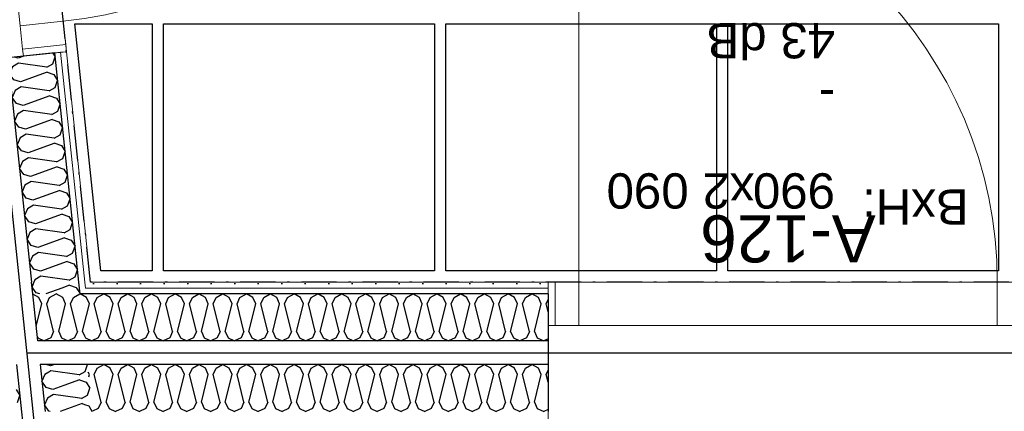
# Model space of a CAD drawing. Header units: millimetres. Extents: x -173281 to 144469, y -85977 to 83288.
# Tile 57 of 88: x -73857 to -71763, y -41062 to -40229. Entities that reach past the tile are written whole.
import ezdxf
from ezdxf.enums import TextEntityAlignment as Align

# ---------------------------------------------------------------- set-up
doc = ezdxf.new("R2010")
doc.units = ezdxf.units.MM
doc.header["$LTSCALE"] = 0.5
doc.header["$MEASUREMENT"] = 0
doc.linetypes.add('Over snittplan', pattern=[260, 150, -50, 10, -50])
doc.linetypes.add('PLINE', pattern=[0])
doc.layers.add('234- Vinduer_ dører_ porter(Nye konstruksjoner)', color=7, linetype='Continuous', lineweight=0)
doc.layers.add('236- Innvendig kledning og overflate(Nye konstruksjoner)', color=7, linetype='Continuous', lineweight=0)
for name, color, linetype in [('24-- Innervegger (Skravur)(Nye konstruksjoner)', 7, 'Continuous'), ('24-- Innervegger(Nye konstruksjoner)', 7, 'Continuous'), ('244- Vinduer_ dører_ foldevegger(Nye konstruksjoner)', 7, 'Continuous'), ('255- Gulvoverflate(Nye konstruksjoner)', 7, 'Continuous'), ('256- Faste himlinger og overflatebehandling(Nye konstruksjoner)', 7, 'Continuous'), ('257- Systemhimlinger(Nye konstruksjoner)', 7, 'Continuous'), ('852- Teknisk_symbolsk informasjon_ bygning(Nye konstruksjoner)', 7, 'Continuous')]:
    doc.layers.add(name, color=color, linetype=linetype)
doc.styles.add('GENERATED_STYLE_1', font='arial.ttf')
doc.linetypes.add('Lydfuge betonggolv', pattern='A,0,[5,A-2607.111 Plan 1. etasje1.Shx,S=3.968254,R=0,X=0,Y=-3.46945e-18],-600,0', length=600)
pattern_1 = [(180, (0, 0), (0, 86.60254), [0, -50]), (180, (-25, -43.3), (0, 86.60254), [0, -50])]
pattern_2 = [(276, (0, 0), (86.12812, 9.05243), [0, -50]), (276, (45.68, -20.34), (86.12812, 9.05243), [0, -50])]

# ---------------------------------------------------------------- blocks, each defined once
blk = doc.blocks.new('*X909')
at = {"layer": '24-- Innervegger (Skravur)(Nye konstruksjoner)', "linetype": 'PLINE'}
for p, q in [((-73792, -40965.1), (-73801.5, -40961.9)), ((-73790.8, -40975.7), (-73795.4, -40978.4)), ((-73783.2, -40961.9), (-73792, -40965.1)), ((-73731, -40984.1), (-73790.8, -40975.7)), ((-73731, -40984.1), (-73718.1, -40976.6)), ((-73718.1, -40976.6), (-73713.1, -40962.2)), ((-73713.2, -40961.9), (-73713.1, -40962.2)), ((-73729.9, -40994.7), (-73763.6, -41007)), ((-73729.9, -40994.7), (-73715.7, -40999.4)), ((-73715.7, -40999.4), (-73707.8, -41012.5)), ((-73712.9, -41026.9), (-73707.8, -41012.5)), ((-73725.7, -41034.4), (-73734.5, -41033.2)), ((-73725.7, -41034.4), (-73712.9, -41026.9)), ((-73719.5, -41046.7), (-73710.5, -41049.7)), ((-73710.5, -41049.7), (-73703.5, -41061.1))]:
    blk.add_line(p, q, dxfattribs=at)
blk = doc.blocks.new('*X913')
at = {"layer": '24-- Innervegger (Skravur)(Nye konstruksjoner)', "linetype": 'PLINE'}
for p in [(-73864.9, -41015.1), (-73862, -41042.6)]:
    blk.add_line(p, (-73857, -41028.1), dxfattribs=at)
blk = doc.blocks.new('*X914')
at = {"layer": '24-- Innervegger (Skravur)(Nye konstruksjoner)', "linetype": 'PLINE'}
for p, q in [((-73795.4, -40978.4), (-73803.7, -40983.2)), ((-73803.7, -40983.2), (-73809.9, -40997.8)), ((-73800.8, -41010.7), (-73809.9, -40997.8)), ((-73786.7, -41015.4), (-73800.8, -41010.7)), ((-73763.6, -41007), (-73786.7, -41015.4)), ((-73798.4, -41033.5), (-73804.6, -41048.1)), ((-73785.6, -41026), (-73798.4, -41033.5)), ((-73734.5, -41033.2), (-73785.6, -41026)), ((-73795.5, -41061), (-73804.6, -41048.1)), ((-73792.7, -41061.9), (-73795.5, -41061)), ((-73724.6, -41045), (-73771, -41061.9)), ((-73724.6, -41045), (-73719.5, -41046.7)), ((-73703.5, -41061.1), (-73703, -41061.9))]:
    blk.add_line(p, q, dxfattribs=at)
blk = doc.blocks.new('*X922')
at = {"layer": '24-- Innervegger (Skravur)(Nye konstruksjoner)', "linetype": 'PLINE'}
for p, q in [((-73715.3, -40819.6), (-73728.9, -40812)), ((-73692.3, -40819.6), (-73678.5, -40811.9)), ((-73664.7, -40819.6), (-73678.5, -40811.9)), ((-73641.7, -40819.6), (-73627.9, -40811.9)), ((-73614.1, -40819.6), (-73627.9, -40811.9)), ((-73591.1, -40819.6), (-73577.3, -40811.9)), ((-73563.5, -40819.6), (-73577.3, -40811.9)), ((-73540.5, -40819.6), (-73526.7, -40811.9)), ((-73512.9, -40819.6), (-73526.7, -40811.9)), ((-73490, -40819.6), (-73476.1, -40811.9)), ((-73462.3, -40819.6), (-73476.1, -40811.9)), ((-73439.4, -40819.6), (-73425.6, -40811.9)), ((-73411.7, -40819.6), (-73425.6, -40811.9)), ((-73388.8, -40819.6), (-73375, -40811.9)), ((-73361.2, -40819.6), (-73375, -40811.9)), ((-73338.2, -40819.6), (-73324.4, -40811.9)), ((-73310.6, -40819.6), (-73324.4, -40811.9)), ((-73287.6, -40819.6), (-73273.8, -40811.9)), ((-73260, -40819.6), (-73273.8, -40811.9)), ((-73237, -40819.6), (-73223.2, -40811.9)), ((-73209.4, -40819.6), (-73223.2, -40811.9)), ((-73186.4, -40819.6), (-73172.6, -40811.9)), ((-73158.8, -40819.6), (-73172.6, -40811.9)), ((-73135.9, -40819.6), (-73122, -40811.9)), ((-73108.2, -40819.6), (-73122, -40811.9)), ((-73085.3, -40819.6), (-73071.5, -40811.9)), ((-73057.6, -40819.6), (-73071.5, -40811.9)), ((-73034.7, -40819.6), (-73020.9, -40811.9)), ((-73007.1, -40819.6), (-73020.9, -40811.9)), ((-72984.1, -40819.6), (-72970.3, -40811.9)), ((-72956.5, -40819.6), (-72970.3, -40811.9)), ((-72933.5, -40819.6), (-72919.7, -40811.9)), ((-72905.9, -40819.6), (-72919.7, -40811.9)), ((-72882.9, -40819.6), (-72869.1, -40811.9)), ((-72855.3, -40819.6), (-72869.1, -40811.9)), ((-72832.3, -40819.6), (-72818.5, -40811.9)), ((-72804.7, -40819.6), (-72818.5, -40811.9)), ((-72781.8, -40819.6), (-72767.9, -40811.9)), ((-72754.1, -40819.6), (-72767.9, -40811.9)), ((-73721.4, -40882.6), (-73709.1, -40833.2)), ((-73709.1, -40833.2), (-73715.3, -40819.6)), ((-73698.5, -40833.2), (-73692.3, -40819.6)), ((-73683.8, -40891.8), (-73698.5, -40833.2)), ((-73673.2, -40891.8), (-73658.5, -40833.2)), ((-73658.5, -40833.2), (-73664.7, -40819.6)), ((-73647.9, -40833.2), (-73641.7, -40819.6)), ((-73633.2, -40891.8), (-73647.9, -40833.2)), ((-73622.6, -40891.8), (-73607.9, -40833.2)), ((-73607.9, -40833.2), (-73614.1, -40819.6)), ((-73597.3, -40833.2), (-73591.1, -40819.6)), ((-73582.6, -40891.8), (-73597.3, -40833.2)), ((-73572, -40891.8), (-73557.3, -40833.2)), ((-73557.3, -40833.2), (-73563.5, -40819.6)), ((-73546.7, -40833.2), (-73540.5, -40819.6)), ((-73532, -40891.8), (-73546.7, -40833.2)), ((-73521.4, -40891.8), (-73506.7, -40833.2)), ((-73506.7, -40833.2), (-73512.9, -40819.6)), ((-73496.1, -40833.2), (-73490, -40819.6)), ((-73481.5, -40891.8), (-73496.1, -40833.2)), ((-73470.8, -40891.8), (-73456.2, -40833.2)), ((-73456.2, -40833.2), (-73462.3, -40819.6)), ((-73445.5, -40833.2), (-73439.4, -40819.6)), ((-73430.9, -40891.8), (-73445.5, -40833.2)), ((-73420.2, -40891.8), (-73405.6, -40833.2)), ((-73405.6, -40833.2), (-73411.7, -40819.6)), ((-73394.9, -40833.2), (-73388.8, -40819.6)), ((-73380.3, -40891.8), (-73394.9, -40833.2)), ((-73369.7, -40891.8), (-73355, -40833.2)), ((-73355, -40833.2), (-73361.2, -40819.6)), ((-73344.4, -40833.2), (-73338.2, -40819.6)), ((-73329.7, -40891.8), (-73344.4, -40833.2)), ((-73319.1, -40891.8), (-73304.4, -40833.2)), ((-73304.4, -40833.2), (-73310.6, -40819.6)), ((-73293.8, -40833.2), (-73287.6, -40819.6)), ((-73279.1, -40891.8), (-73293.8, -40833.2)), ((-73268.5, -40891.8), (-73253.8, -40833.2)), ((-73253.8, -40833.2), (-73260, -40819.6)), ((-73243.2, -40833.2), (-73237, -40819.6)), ((-73228.5, -40891.8), (-73243.2, -40833.2)), ((-73217.9, -40891.8), (-73203.2, -40833.2)), ((-73203.2, -40833.2), (-73209.4, -40819.6)), ((-73192.6, -40833.2), (-73186.4, -40819.6)), ((-73177.9, -40891.8), (-73192.6, -40833.2)), ((-73167.3, -40891.8), (-73152.6, -40833.2)), ((-73152.6, -40833.2), (-73158.8, -40819.6)), ((-73142, -40833.2), (-73135.9, -40819.6)), ((-73127.4, -40891.8), (-73142, -40833.2)), ((-73116.7, -40891.8), (-73102.1, -40833.2)), ((-73102.1, -40833.2), (-73108.2, -40819.6)), ((-73091.4, -40833.2), (-73085.3, -40819.6)), ((-73076.8, -40891.8), (-73091.4, -40833.2)), ((-73066.1, -40891.8), (-73051.5, -40833.2)), ((-73051.5, -40833.2), (-73057.6, -40819.6)), ((-73040.8, -40833.2), (-73034.7, -40819.6)), ((-73026.2, -40891.8), (-73040.8, -40833.2)), ((-73015.6, -40891.8), (-73000.9, -40833.2)), ((-73000.9, -40833.2), (-73007.1, -40819.6)), ((-72990.3, -40833.2), (-72984.1, -40819.6)), ((-72975.6, -40891.8), (-72990.3, -40833.2)), ((-72965, -40891.8), (-72950.3, -40833.2)), ((-72950.3, -40833.2), (-72956.5, -40819.6)), ((-72939.7, -40833.2), (-72933.5, -40819.6)), ((-72925, -40891.8), (-72939.7, -40833.2)), ((-72914.4, -40891.8), (-72899.7, -40833.2)), ((-72899.7, -40833.2), (-72905.9, -40819.6)), ((-72889.1, -40833.2), (-72882.9, -40819.6)), ((-72874.4, -40891.8), (-72889.1, -40833.2)), ((-72863.8, -40891.8), (-72849.1, -40833.2)), ((-72849.1, -40833.2), (-72855.3, -40819.6)), ((-72838.5, -40833.2), (-72832.3, -40819.6)), ((-72823.8, -40891.8), (-72838.5, -40833.2)), ((-72813.2, -40891.8), (-72798.5, -40833.2)), ((-72798.5, -40833.2), (-72804.7, -40819.6)), ((-72787.9, -40833.2), (-72781.8, -40819.6)), ((-72773.3, -40891.8), (-72787.9, -40833.2)), ((-72762.6, -40891.8), (-72748, -40833.2)), ((-72748, -40833.2), (-72754.1, -40819.6)), ((-72737.3, -40833.2), (-72733.2, -40824)), ((-72733.2, -40849.9), (-72737.3, -40833.2)), ((-73683.8, -40891.8), (-73690, -40905.4)), ((-73673.2, -40891.8), (-73667, -40905.4)), ((-73633.2, -40891.8), (-73639.4, -40905.4)), ((-73622.6, -40891.8), (-73616.4, -40905.4)), ((-73582.6, -40891.8), (-73588.8, -40905.4)), ((-73572, -40891.8), (-73565.8, -40905.4)), ((-73532, -40891.8), (-73538.2, -40905.4)), ((-73521.4, -40891.8), (-73515.2, -40905.4)), ((-73481.5, -40891.8), (-73487.6, -40905.4)), ((-73470.8, -40891.8), (-73464.7, -40905.4)), ((-73430.9, -40891.8), (-73437, -40905.4)), ((-73420.2, -40891.8), (-73414.1, -40905.4)), ((-73380.3, -40891.8), (-73386.4, -40905.4)), ((-73369.7, -40891.8), (-73363.5, -40905.4)), ((-73329.7, -40891.8), (-73335.9, -40905.4)), ((-73319.1, -40891.8), (-73312.9, -40905.4)), ((-73279.1, -40891.8), (-73285.3, -40905.4)), ((-73268.5, -40891.8), (-73262.3, -40905.4)), ((-73228.5, -40891.8), (-73234.7, -40905.4)), ((-73217.9, -40891.8), (-73211.7, -40905.4)), ((-73177.9, -40891.8), (-73184.1, -40905.4)), ((-73167.3, -40891.8), (-73161.1, -40905.4)), ((-73127.4, -40891.8), (-73133.5, -40905.4)), ((-73116.7, -40891.8), (-73110.6, -40905.4)), ((-73076.8, -40891.8), (-73082.9, -40905.4)), ((-73066.1, -40891.8), (-73060, -40905.4)), ((-73026.2, -40891.8), (-73032.3, -40905.4)), ((-73015.6, -40891.8), (-73009.4, -40905.4)), ((-72975.6, -40891.8), (-72981.8, -40905.4)), ((-72965, -40891.8), (-72958.8, -40905.4)), ((-72925, -40891.8), (-72931.2, -40905.4)), ((-72914.4, -40891.8), (-72908.2, -40905.4)), ((-72874.4, -40891.8), (-72880.6, -40905.4)), ((-72863.8, -40891.8), (-72857.6, -40905.4)), ((-72823.8, -40891.8), (-72830, -40905.4)), ((-72813.2, -40891.8), (-72807, -40905.4)), ((-72773.3, -40891.8), (-72779.4, -40905.4)), ((-72762.6, -40891.8), (-72756.5, -40905.4)), ((-73719.5, -40901.2), (-73717.6, -40905.4)), ((-73717.6, -40905.4), (-73703.8, -40911.9)), ((-73690, -40905.4), (-73703.8, -40911.9)), ((-73667, -40905.4), (-73653.2, -40911.9)), ((-73639.4, -40905.4), (-73653.2, -40911.9)), ((-73616.4, -40905.4), (-73602.6, -40911.9)), ((-73588.8, -40905.4), (-73602.6, -40911.9)), ((-73565.8, -40905.4), (-73552, -40911.9)), ((-73538.2, -40905.4), (-73552, -40911.9)), ((-73515.2, -40905.4), (-73501.4, -40911.9)), ((-73487.6, -40905.4), (-73501.4, -40911.9)), ((-73464.7, -40905.4), (-73450.8, -40911.9)), ((-73437, -40905.4), (-73450.8, -40911.9)), ((-73414.1, -40905.4), (-73400.3, -40911.9)), ((-73386.4, -40905.4), (-73400.3, -40911.9)), ((-73363.5, -40905.4), (-73349.7, -40911.9)), ((-73335.9, -40905.4), (-73349.7, -40911.9)), ((-73312.9, -40905.4), (-73299.1, -40911.9)), ((-73285.3, -40905.4), (-73299.1, -40911.9)), ((-73262.3, -40905.4), (-73248.5, -40911.9)), ((-73234.7, -40905.4), (-73248.5, -40911.9)), ((-73211.7, -40905.4), (-73197.9, -40911.9)), ((-73184.1, -40905.4), (-73197.9, -40911.9)), ((-73161.1, -40905.4), (-73147.3, -40911.9)), ((-73133.5, -40905.4), (-73147.3, -40911.9)), ((-73110.6, -40905.4), (-73096.7, -40911.9)), ((-73082.9, -40905.4), (-73096.7, -40911.9)), ((-73060, -40905.4), (-73046.2, -40911.9)), ((-73032.3, -40905.4), (-73046.2, -40911.9)), ((-73009.4, -40905.4), (-72995.6, -40911.9)), ((-72981.8, -40905.4), (-72995.6, -40911.9)), ((-72958.8, -40905.4), (-72945, -40911.9)), ((-72931.2, -40905.4), (-72945, -40911.9)), ((-72908.2, -40905.4), (-72894.4, -40911.9)), ((-72880.6, -40905.4), (-72894.4, -40911.9)), ((-72857.6, -40905.4), (-72843.8, -40911.9)), ((-72830, -40905.4), (-72843.8, -40911.9)), ((-72807, -40905.4), (-72793.2, -40911.9)), ((-72779.4, -40905.4), (-72793.2, -40911.9)), ((-72756.5, -40905.4), (-72742.6, -40911.9)), ((-72733.2, -40907.4), (-72742.6, -40911.9))]:
    blk.add_line(p, q, dxfattribs=at)
blk = doc.blocks.new('*X924')
at = {"layer": '24-- Innervegger (Skravur)(Nye konstruksjoner)', "linetype": 'PLINE'}
for p, q in [((-73816.4, -40819.6), (-73829.4, -40812.4)), ((-73793.5, -40819.6), (-73779.7, -40811.9)), ((-73765.8, -40819.6), (-73779.7, -40811.9)), ((-73742.9, -40819.6), (-73729.1, -40811.9)), ((-73728.9, -40812), (-73729.1, -40811.9)), ((-73822.2, -40880.8), (-73810.3, -40833.2)), ((-73810.3, -40833.2), (-73816.4, -40819.6)), ((-73799.6, -40833.2), (-73793.5, -40819.6)), ((-73785, -40891.8), (-73799.6, -40833.2)), ((-73774.3, -40891.8), (-73759.7, -40833.2)), ((-73759.7, -40833.2), (-73765.8, -40819.6)), ((-73749.1, -40833.2), (-73742.9, -40819.6)), ((-73734.4, -40891.8), (-73749.1, -40833.2)), ((-73785, -40891.8), (-73791.1, -40905.4)), ((-73774.3, -40891.8), (-73768.2, -40905.4)), ((-73734.4, -40891.8), (-73740.6, -40905.4)), ((-73723.8, -40891.8), (-73721.4, -40882.6)), ((-73723.8, -40891.8), (-73719.5, -40901.2)), ((-73819.9, -40903), (-73818.8, -40905.4)), ((-73818.8, -40905.4), (-73805, -40911.9)), ((-73791.1, -40905.4), (-73805, -40911.9)), ((-73768.2, -40905.4), (-73754.4, -40911.9)), ((-73740.6, -40905.4), (-73754.4, -40911.9))]:
    blk.add_line(p, q, dxfattribs=at)
blk = doc.blocks.new('*X926')
at = {"layer": '24-- Innervegger (Skravur)(Nye konstruksjoner)', "linetype": 'PLINE'}
for p, q in [((-73709.1, -40983.2), (-73711.4, -40978.1)), ((-73698.5, -40983.2), (-73692.3, -40969.6)), ((-73692.3, -40969.6), (-73678.5, -40961.9)), ((-73664.7, -40969.6), (-73678.5, -40961.9)), ((-73658.5, -40983.2), (-73664.7, -40969.6)), ((-73647.9, -40983.2), (-73641.7, -40969.6)), ((-73641.7, -40969.6), (-73627.9, -40961.9)), ((-73614.1, -40969.6), (-73627.9, -40961.9)), ((-73607.9, -40983.2), (-73614.1, -40969.6)), ((-73597.3, -40983.2), (-73591.1, -40969.6)), ((-73591.1, -40969.6), (-73577.3, -40961.9)), ((-73563.5, -40969.6), (-73577.3, -40961.9)), ((-73557.3, -40983.2), (-73563.5, -40969.6)), ((-73546.7, -40983.2), (-73540.5, -40969.6)), ((-73540.5, -40969.6), (-73526.7, -40961.9)), ((-73512.9, -40969.6), (-73526.7, -40961.9)), ((-73506.7, -40983.2), (-73512.9, -40969.6)), ((-73496.1, -40983.2), (-73490, -40969.6)), ((-73490, -40969.6), (-73476.1, -40961.9)), ((-73462.3, -40969.6), (-73476.1, -40961.9)), ((-73456.2, -40983.2), (-73462.3, -40969.6)), ((-73445.5, -40983.2), (-73439.4, -40969.6)), ((-73439.4, -40969.6), (-73425.6, -40961.9)), ((-73411.7, -40969.6), (-73425.6, -40961.9)), ((-73405.6, -40983.2), (-73411.7, -40969.6)), ((-73394.9, -40983.2), (-73388.8, -40969.6)), ((-73388.8, -40969.6), (-73375, -40961.9)), ((-73361.2, -40969.6), (-73375, -40961.9)), ((-73355, -40983.2), (-73361.2, -40969.6)), ((-73344.4, -40983.2), (-73338.2, -40969.6)), ((-73338.2, -40969.6), (-73324.4, -40961.9)), ((-73310.6, -40969.6), (-73324.4, -40961.9)), ((-73304.4, -40983.2), (-73310.6, -40969.6)), ((-73293.8, -40983.2), (-73287.6, -40969.6)), ((-73287.6, -40969.6), (-73273.8, -40961.9)), ((-73260, -40969.6), (-73273.8, -40961.9)), ((-73253.8, -40983.2), (-73260, -40969.6)), ((-73243.2, -40983.2), (-73237, -40969.6)), ((-73237, -40969.6), (-73223.2, -40961.9)), ((-73209.4, -40969.6), (-73223.2, -40961.9)), ((-73203.2, -40983.2), (-73209.4, -40969.6)), ((-73192.6, -40983.2), (-73186.4, -40969.6)), ((-73186.4, -40969.6), (-73172.6, -40961.9)), ((-73158.8, -40969.6), (-73172.6, -40961.9)), ((-73152.6, -40983.2), (-73158.8, -40969.6)), ((-73142, -40983.2), (-73135.9, -40969.6)), ((-73135.9, -40969.6), (-73122, -40961.9)), ((-73108.2, -40969.6), (-73122, -40961.9)), ((-73102.1, -40983.2), (-73108.2, -40969.6)), ((-73091.4, -40983.2), (-73085.3, -40969.6)), ((-73085.3, -40969.6), (-73071.5, -40961.9)), ((-73057.6, -40969.6), (-73071.5, -40961.9)), ((-73051.5, -40983.2), (-73057.6, -40969.6)), ((-73040.8, -40983.2), (-73034.7, -40969.6)), ((-73034.7, -40969.6), (-73020.9, -40961.9)), ((-73007.1, -40969.6), (-73020.9, -40961.9)), ((-73000.9, -40983.2), (-73007.1, -40969.6)), ((-72990.3, -40983.2), (-72984.1, -40969.6)), ((-72984.1, -40969.6), (-72970.3, -40961.9)), ((-72956.5, -40969.6), (-72970.3, -40961.9)), ((-72950.3, -40983.2), (-72956.5, -40969.6)), ((-72939.7, -40983.2), (-72933.5, -40969.6)), ((-72933.5, -40969.6), (-72919.7, -40961.9)), ((-72905.9, -40969.6), (-72919.7, -40961.9)), ((-72899.7, -40983.2), (-72905.9, -40969.6)), ((-72889.1, -40983.2), (-72882.9, -40969.6)), ((-72882.9, -40969.6), (-72869.1, -40961.9)), ((-72855.3, -40969.6), (-72869.1, -40961.9)), ((-72849.1, -40983.2), (-72855.3, -40969.6)), ((-72838.5, -40983.2), (-72832.3, -40969.6)), ((-72832.3, -40969.6), (-72818.5, -40961.9)), ((-72804.7, -40969.6), (-72818.5, -40961.9)), ((-72798.5, -40983.2), (-72804.7, -40969.6)), ((-72787.9, -40983.2), (-72781.8, -40969.6)), ((-72781.8, -40969.6), (-72767.9, -40961.9)), ((-72754.1, -40969.6), (-72767.9, -40961.9)), ((-72748, -40983.2), (-72754.1, -40969.6)), ((-72737.3, -40983.2), (-72733.2, -40974)), ((-73710.3, -40988.2), (-73709.1, -40983.2)), ((-73683.8, -41041.8), (-73698.5, -40983.2)), ((-73673.2, -41041.8), (-73658.5, -40983.2)), ((-73633.2, -41041.8), (-73647.9, -40983.2)), ((-73622.6, -41041.8), (-73607.9, -40983.2)), ((-73582.6, -41041.8), (-73597.3, -40983.2)), ((-73572, -41041.8), (-73557.3, -40983.2)), ((-73532, -41041.8), (-73546.7, -40983.2)), ((-73521.4, -41041.8), (-73506.7, -40983.2)), ((-73481.5, -41041.8), (-73496.1, -40983.2)), ((-73470.8, -41041.8), (-73456.2, -40983.2)), ((-73430.9, -41041.8), (-73445.5, -40983.2)), ((-73420.2, -41041.8), (-73405.6, -40983.2)), ((-73380.3, -41041.8), (-73394.9, -40983.2)), ((-73369.7, -41041.8), (-73355, -40983.2)), ((-73329.7, -41041.8), (-73344.4, -40983.2)), ((-73319.1, -41041.8), (-73304.4, -40983.2)), ((-73279.1, -41041.8), (-73293.8, -40983.2)), ((-73268.5, -41041.8), (-73253.8, -40983.2)), ((-73228.5, -41041.8), (-73243.2, -40983.2)), ((-73217.9, -41041.8), (-73203.2, -40983.2)), ((-73177.9, -41041.8), (-73192.6, -40983.2)), ((-73167.3, -41041.8), (-73152.6, -40983.2)), ((-73127.4, -41041.8), (-73142, -40983.2)), ((-73116.7, -41041.8), (-73102.1, -40983.2)), ((-73076.8, -41041.8), (-73091.4, -40983.2)), ((-73066.1, -41041.8), (-73051.5, -40983.2)), ((-73026.2, -41041.8), (-73040.8, -40983.2)), ((-73015.6, -41041.8), (-73000.9, -40983.2)), ((-72975.6, -41041.8), (-72990.3, -40983.2)), ((-72965, -41041.8), (-72950.3, -40983.2)), ((-72925, -41041.8), (-72939.7, -40983.2)), ((-72914.4, -41041.8), (-72899.7, -40983.2)), ((-72874.4, -41041.8), (-72889.1, -40983.2)), ((-72863.8, -41041.8), (-72849.1, -40983.2)), ((-72823.8, -41041.8), (-72838.5, -40983.2)), ((-72813.2, -41041.8), (-72798.5, -40983.2)), ((-72773.3, -41041.8), (-72787.9, -40983.2)), ((-72762.6, -41041.8), (-72748, -40983.2)), ((-72733.2, -40999.9), (-72737.3, -40983.2)), ((-73683.8, -41041.8), (-73690, -41055.4)), ((-73673.2, -41041.8), (-73667, -41055.4)), ((-73633.2, -41041.8), (-73639.4, -41055.4)), ((-73622.6, -41041.8), (-73616.4, -41055.4)), ((-73582.6, -41041.8), (-73588.8, -41055.4)), ((-73572, -41041.8), (-73565.8, -41055.4)), ((-73532, -41041.8), (-73538.2, -41055.4)), ((-73521.4, -41041.8), (-73515.2, -41055.4)), ((-73481.5, -41041.8), (-73487.6, -41055.4)), ((-73470.8, -41041.8), (-73464.7, -41055.4)), ((-73430.9, -41041.8), (-73437, -41055.4)), ((-73420.2, -41041.8), (-73414.1, -41055.4)), ((-73380.3, -41041.8), (-73386.4, -41055.4)), ((-73369.7, -41041.8), (-73363.5, -41055.4)), ((-73329.7, -41041.8), (-73335.9, -41055.4)), ((-73319.1, -41041.8), (-73312.9, -41055.4)), ((-73279.1, -41041.8), (-73285.3, -41055.4)), ((-73268.5, -41041.8), (-73262.3, -41055.4)), ((-73228.5, -41041.8), (-73234.7, -41055.4)), ((-73217.9, -41041.8), (-73211.7, -41055.4)), ((-73177.9, -41041.8), (-73184.1, -41055.4)), ((-73167.3, -41041.8), (-73161.1, -41055.4)), ((-73127.4, -41041.8), (-73133.5, -41055.4)), ((-73116.7, -41041.8), (-73110.6, -41055.4)), ((-73076.8, -41041.8), (-73082.9, -41055.4)), ((-73066.1, -41041.8), (-73060, -41055.4)), ((-73026.2, -41041.8), (-73032.3, -41055.4)), ((-73015.6, -41041.8), (-73009.4, -41055.4)), ((-72975.6, -41041.8), (-72981.8, -41055.4)), ((-72965, -41041.8), (-72958.8, -41055.4)), ((-72925, -41041.8), (-72931.2, -41055.4)), ((-72914.4, -41041.8), (-72908.2, -41055.4)), ((-72874.4, -41041.8), (-72880.6, -41055.4)), ((-72863.8, -41041.8), (-72857.6, -41055.4)), ((-72823.8, -41041.8), (-72830, -41055.4)), ((-72813.2, -41041.8), (-72807, -41055.4)), ((-72773.3, -41041.8), (-72779.4, -41055.4)), ((-72762.6, -41041.8), (-72756.5, -41055.4)), ((-73690, -41055.4), (-73702.7, -41061.4)), ((-73667, -41055.4), (-73653.2, -41061.9)), ((-73639.4, -41055.4), (-73653.2, -41061.9)), ((-73616.4, -41055.4), (-73602.6, -41061.9)), ((-73588.8, -41055.4), (-73602.6, -41061.9)), ((-73565.8, -41055.4), (-73552, -41061.9)), ((-73538.2, -41055.4), (-73552, -41061.9)), ((-73515.2, -41055.4), (-73501.4, -41061.9)), ((-73487.6, -41055.4), (-73501.4, -41061.9)), ((-73464.7, -41055.4), (-73450.8, -41061.9)), ((-73437, -41055.4), (-73450.8, -41061.9)), ((-73414.1, -41055.4), (-73400.3, -41061.9)), ((-73386.4, -41055.4), (-73400.3, -41061.9)), ((-73363.5, -41055.4), (-73349.7, -41061.9)), ((-73335.9, -41055.4), (-73349.7, -41061.9)), ((-73312.9, -41055.4), (-73299.1, -41061.9)), ((-73285.3, -41055.4), (-73299.1, -41061.9)), ((-73262.3, -41055.4), (-73248.5, -41061.9)), ((-73234.7, -41055.4), (-73248.5, -41061.9)), ((-73211.7, -41055.4), (-73197.9, -41061.9)), ((-73184.1, -41055.4), (-73197.9, -41061.9)), ((-73161.1, -41055.4), (-73147.3, -41061.9)), ((-73133.5, -41055.4), (-73147.3, -41061.9)), ((-73110.6, -41055.4), (-73096.7, -41061.9)), ((-73082.9, -41055.4), (-73096.7, -41061.9)), ((-73060, -41055.4), (-73046.2, -41061.9)), ((-73032.3, -41055.4), (-73046.2, -41061.9)), ((-73009.4, -41055.4), (-72995.6, -41061.9)), ((-72981.8, -41055.4), (-72995.6, -41061.9)), ((-72958.8, -41055.4), (-72945, -41061.9)), ((-72931.2, -41055.4), (-72945, -41061.9)), ((-72908.2, -41055.4), (-72894.4, -41061.9)), ((-72880.6, -41055.4), (-72894.4, -41061.9)), ((-72857.6, -41055.4), (-72843.8, -41061.9)), ((-72830, -41055.4), (-72843.8, -41061.9)), ((-72807, -41055.4), (-72793.2, -41061.9)), ((-72779.4, -41055.4), (-72793.2, -41061.9)), ((-72756.5, -41055.4), (-72742.6, -41061.9)), ((-72733.2, -41057.4), (-72742.6, -41061.9))]:
    blk.add_line(p, q, dxfattribs=at)
blk = doc.blocks.new('Dørstempel[86]', base_point=(-72223.2, -40786.9))
at = {"layer": '852- Teknisk_symbolsk informasjon_ bygning(Nye konstruksjoner)', "char_height": 75, "attachment_point": 1, "rotation": 180, "style": 'GENERATED_STYLE_1'}
for s, insert in [('\\A1;{\\pql;\\pt0,50;\\fArial|b0|i0|c0|p0;\\W1.000000;x2\xa0090\\fArial|b0|i0|c0|p0;\\W1.000000;\\A1{\\H.66x;\\S^  ;}\\fArial|b0|i0|c0|p0;\\W1.000000;\\fArial|b0|i0|c0|p0;\\W1.000000;\\A1{\\H.66x;\\S^  ;}}', (-72294.6, -40630.5)), ('\\A1;{\\pql;\\pt0,50;\\fArial|b0|i0|c0|p0;\\W1.000000;990\\fArial|b0|i0|c0|p0;\\W1.000000;\\A1{\\H.66x;\\S^  ;}\\fArial|b0|i0|c0|p0;\\W1.000000;\\fArial|b0|i0|c0|p0;\\W1.000000;\\A1{\\H.66x;\\S^  ;}}', (-72123, -40630.5))]:
    blk.add_mtext(s, dxfattribs=dict(at, insert=insert))
at = {"layer": '852- Teknisk_symbolsk informasjon_ bygning(Nye konstruksjoner)', "style": 'GENERATED_STYLE_1'}
for tag, p in [('DUMMY_233', (-72065.8, -40294.1)), ('DUMMY_231', (-72065.8, -40411.9)), ('DUMMY_229', (-72065.8, -40529.8)), ('strUnitPrefix', (-72065.8, -40664.8))]:
    blk.add_attdef(tag, text='', height=75, rotation=180, dxfattribs=at).set_placement(p, align=Align.TOP_RIGHT)
for tag, p in [('DUMMY_234', (-72123, -40311.2)), ('DUMMY_232', (-72123, -40429.1)), ('DUMMY_230', (-72123, -40529.8)), ('DUMMY_228', (-72603.4, -40647.6))]:
    blk.add_attdef(tag, text='', height=75, rotation=180, dxfattribs=at).set_placement(p, align=Align.TOP_LEFT)
blk.add_attdef('AC_WIDO_ID', text='', height=100, rotation=180, dxfattribs=at).set_placement((-72223.2, -40615), align=Align.BOTTOM_CENTER)
blk = doc.blocks.new('Dør[45]')
at = {"layer": '234- Vinduer_ dører_ porter(Nye konstruksjoner)', "linetype": 'PLINE'}
for p, q in [((-72668.2, -40786.9), (-72668.2, -39896.9)), ((-71713.2, -40786.9), (-72733.2, -40786.9)), ((-72718.2, -40786.9), (-72733.2, -40786.9)), ((-72733.2, -40786.9), (-72733.2, -40878.9)), ((-72718.2, -40786.9), (-72668.2, -40786.9)), ((-72718.2, -40878.9), (-72718.2, -40786.9)), ((-71778.2, -40786.9), (-72668.2, -40786.9)), ((-72668.2, -40786.9), (-72668.2, -40878.9)), ((-71778.2, -40878.9), (-71778.2, -40786.9)), ((-71778.2, -40786.9), (-71728.2, -40786.9)), ((-71728.2, -40786.9), (-71713.2, -40786.9)), ((-71728.2, -40786.9), (-71728.2, -40878.9)), ((-71713.2, -40786.9), (-71713.2, -40878.9)), ((-72718.2, -40878.9), (-72733.2, -40878.9)), ((-72668.2, -40878.9), (-72718.2, -40878.9)), ((-72668.2, -40878.9), (-71778.2, -40878.9)), ((-71728.2, -40878.9), (-71778.2, -40878.9)), ((-71728.2, -40878.9), (-71713.2, -40878.9)), ((-71713.2, -41086.9), (-72733.2, -41086.9))]:
    blk.add_line(p, q, dxfattribs=at)
blk.add_arc((-72668.2, -40786.9), 890, 0, 90, dxfattribs=at)
at = {"layer": '236- Innvendig kledning og overflate(Nye konstruksjoner)', "linetype": 'PLINE'}
for p, q in [((-72733.2, -40786.9), (-72733.2, -40799.4)), ((-72733.2, -40786.9), (-72733.2, -40799.4)), ((-71713.2, -40786.9), (-71713.2, -40799.4)), ((-71713.2, -40786.9), (-71713.2, -40799.4)), ((-72733.2, -40799.4), (-72733.2, -40811.9)), ((-72733.2, -40799.4), (-72733.2, -40811.9)), ((-71713.2, -40799.4), (-71713.2, -40811.9)), ((-71713.2, -40799.4), (-71713.2, -40811.9)), ((-72733.2, -41061.9), (-72733.2, -41074.4)), ((-71713.2, -41061.9), (-71713.2, -41074.4)), ((-72733.2, -41074.4), (-72733.2, -41086.9)), ((-71713.2, -41074.4), (-71713.2, -41086.9))]:
    blk.add_line(p, q, dxfattribs=at)
at = {"layer": '244- Vinduer_ dører_ foldevegger(Nye konstruksjoner)', "linetype": 'PLINE'}
for p, q in [((-72733.2, -40811.9), (-72733.2, -40878.9)), ((-72733.2, -40811.9), (-72733.2, -40878.9)), ((-71713.2, -40811.9), (-71713.2, -40878.9)), ((-71713.2, -40811.9), (-71713.2, -40878.9)), ((-72733.2, -40878.9), (-72733.2, -40911.9)), ((-71713.2, -40878.9), (-71713.2, -40911.9)), ((-72733.2, -40911.9), (-72733.2, -40961.9)), ((-71713.2, -40911.9), (-71713.2, -40961.9)), ((-72733.2, -40961.9), (-72733.2, -41061.9)), ((-71713.2, -40961.9), (-71713.2, -41061.9))]:
    blk.add_line(p, q, dxfattribs=at)
at = {"layer": '852- Teknisk_symbolsk informasjon_ bygning(Nye konstruksjoner)'}
ref = blk.add_blockref('Dørstempel[86]', (-72223.2, -40786.9), dxfattribs=at)
ref.add_attrib('AC_WIDO_ID', 'A-126', dxfattribs={"color": 7, "height": 100, "rotation": 180, "style": 'GENERATED_STYLE_1'}).set_placement((-72223.2, -40615), align=Align.BOTTOM_CENTER)
ref.add_attrib('strUnitPrefix', 'BxH:', dxfattribs={"color": 7, "height": 75, "rotation": 180, "style": 'GENERATED_STYLE_1'}).set_placement((-72065.8, -40664.8), align=Align.TOP_RIGHT)
ref.add_attrib('DUMMY_232', '-', dxfattribs={"color": 7, "height": 75, "rotation": 180, "style": 'GENERATED_STYLE_1'}).set_placement((-72123, -40429.1), align=Align.TOP_LEFT)
ref.add_attrib('DUMMY_234', '43 dB', dxfattribs={"color": 7, "height": 75, "rotation": 180, "style": 'GENERATED_STYLE_1'}).set_placement((-72123, -40311.2), align=Align.TOP_LEFT)
blk = doc.blocks.new('*X1020')
at = {"layer": '24-- Innervegger (Skravur)(Nye konstruksjoner)', "linetype": 'PLINE'}
for p, q in [((-73826.9, -40786.9), (-73831, -40796.5)), ((-73829, -40799.4), (-73831, -40796.5)), ((-73751, -40793.5), (-73767.4, -40799.4)), ((-73751, -40793.5), (-73736.9, -40798.2)), ((-73736.9, -40798.2), (-73736.1, -40799.4))]:
    blk.add_line(p, q, dxfattribs=at)
blk = doc.blocks.new('*X1022')
at = {"layer": '24-- Innervegger (Skravur)(Nye konstruksjoner)', "linetype": 'PLINE'}
for p, q in [((-73821.9, -40809.5), (-73829, -40799.4)), ((-73814.6, -40811.9), (-73821.9, -40809.5)), ((-73767.4, -40799.4), (-73801.6, -40811.9)), ((-73736.1, -40799.4), (-73728.9, -40811.2)), ((-73729.2, -40811.9), (-73728.9, -40811.2))]:
    blk.add_line(p, q, dxfattribs=at)
blk = doc.blocks.new('*X1031')
at = {"layer": '24-- Innervegger (Skravur)(Nye konstruksjoner)', "linetype": 'PLINE'}
for p, q in [((-73860.7, -40311.1), (-73868.1, -40308.6)), ((-73848.2, -40306.5), (-73860.7, -40311.1)), ((-73786.9, -40322.6), (-73781.8, -40308.1)), ((-73786.7, -40300.1), (-73781.8, -40308.1)), ((-73872.4, -40329.2), (-73878.6, -40343.8)), ((-73859.6, -40321.7), (-73872.4, -40329.2)), ((-73799.7, -40330.1), (-73859.6, -40321.7)), ((-73799.7, -40330.1), (-73786.9, -40322.6)), ((-73869.5, -40356.7), (-73878.6, -40343.8)), ((-73798.6, -40340.7), (-73855.4, -40361.4)), ((-73798.6, -40340.7), (-73784.5, -40345.4)), ((-73784.5, -40345.4), (-73776.5, -40358.5)), ((-73855.4, -40361.4), (-73869.5, -40356.7)), ((-73854.3, -40372), (-73867.1, -40379.5)), ((-73794.4, -40380.4), (-73854.3, -40372)), ((-73794.4, -40380.4), (-73781.6, -40372.9)), ((-73781.6, -40372.9), (-73776.5, -40358.5)), ((-73867.1, -40379.5), (-73873.3, -40394.1)), ((-73864.2, -40407), (-73873.3, -40394.1)), ((-73793.3, -40391), (-73850.1, -40411.7)), ((-73793.3, -40391), (-73779.2, -40395.7)), ((-73850.1, -40411.7), (-73864.2, -40407)), ((-73779.2, -40395.7), (-73771.2, -40408.8)), ((-73776.3, -40423.2), (-73771.2, -40408.8)), ((-73861.8, -40429.8), (-73868.1, -40444.4)), ((-73849, -40422.3), (-73861.8, -40429.8)), ((-73789.1, -40430.7), (-73849, -40422.3)), ((-73789.1, -40430.7), (-73776.3, -40423.2)), ((-73858.9, -40457.3), (-73868.1, -40444.4)), ((-73788, -40441.3), (-73844.8, -40462)), ((-73788, -40441.3), (-73773.9, -40446)), ((-73773.9, -40446), (-73766, -40459.1)), ((-73844.8, -40462), (-73858.9, -40457.3)), ((-73843.7, -40472.6), (-73856.5, -40480.1)), ((-73783.8, -40481), (-73843.7, -40472.6)), ((-73783.8, -40481), (-73771, -40473.5)), ((-73771, -40473.5), (-73766, -40459.1)), ((-73856.5, -40480.1), (-73862.8, -40494.7)), ((-73853.7, -40507.6), (-73862.8, -40494.7)), ((-73782.7, -40491.6), (-73839.5, -40512.3)), ((-73782.7, -40491.6), (-73768.6, -40496.3)), ((-73768.6, -40496.3), (-73760.7, -40509.4)), ((-73839.5, -40512.3), (-73853.7, -40507.6)), ((-73765.7, -40523.8), (-73760.7, -40509.4)), ((-73851.3, -40530.4), (-73857.5, -40545)), ((-73838.4, -40522.9), (-73851.3, -40530.4)), ((-73778.6, -40531.3), (-73838.4, -40522.9)), ((-73778.6, -40531.3), (-73765.7, -40523.8)), ((-73848.4, -40557.9), (-73857.5, -40545)), ((-73834.3, -40562.6), (-73848.4, -40557.9)), ((-73777.4, -40541.9), (-73834.3, -40562.6)), ((-73777.4, -40541.9), (-73763.3, -40546.6)), ((-73763.3, -40546.6), (-73755.4, -40559.7)), ((-73760.4, -40574.1), (-73755.4, -40559.7)), ((-73846, -40580.7), (-73852.2, -40595.3)), ((-73833.1, -40573.2), (-73846, -40580.7)), ((-73773.3, -40581.7), (-73833.1, -40573.2)), ((-73773.3, -40581.7), (-73760.4, -40574.1)), ((-73843.1, -40608.2), (-73852.2, -40595.3)), ((-73772.2, -40592.2), (-73829, -40612.9)), ((-73772.2, -40592.2), (-73758, -40596.9)), ((-73758, -40596.9), (-73750.1, -40610)), ((-73829, -40612.9), (-73843.1, -40608.2)), ((-73827.9, -40623.5), (-73840.7, -40631.1)), ((-73768, -40632), (-73827.9, -40623.5)), ((-73768, -40632), (-73755.2, -40624.4)), ((-73755.2, -40624.4), (-73750.1, -40610)), ((-73840.7, -40631.1), (-73846.9, -40645.6)), ((-73837.8, -40658.5), (-73846.9, -40645.6)), ((-73766.9, -40642.5), (-73823.7, -40663.3)), ((-73766.9, -40642.5), (-73752.8, -40647.2)), ((-73823.7, -40663.3), (-73837.8, -40658.5)), ((-73752.8, -40647.2), (-73744.8, -40660.3)), ((-73749.9, -40674.7), (-73744.8, -40660.3)), ((-73835.4, -40681.4), (-73841.6, -40695.9)), ((-73822.6, -40673.8), (-73835.4, -40681.4)), ((-73762.7, -40682.3), (-73822.6, -40673.8)), ((-73762.7, -40682.3), (-73749.9, -40674.7)), ((-73832.5, -40708.8), (-73841.6, -40695.9)), ((-73761.6, -40692.8), (-73818.4, -40713.6)), ((-73761.6, -40692.8), (-73747.5, -40697.6)), ((-73747.5, -40697.6), (-73739.5, -40710.6)), ((-73818.4, -40713.6), (-73832.5, -40708.8)), ((-73817.3, -40724.1), (-73830.1, -40731.7)), ((-73757.4, -40732.6), (-73817.3, -40724.1)), ((-73757.4, -40732.6), (-73744.6, -40725)), ((-73744.6, -40725), (-73739.5, -40710.6)), ((-73830.1, -40731.7), (-73836.3, -40746.2)), ((-73827.2, -40759.2), (-73836.3, -40746.2)), ((-73756.3, -40743.2), (-73813.1, -40763.9)), ((-73756.3, -40743.2), (-73742.2, -40747.9)), ((-73742.2, -40747.9), (-73734.2, -40760.9)), ((-73813.1, -40763.9), (-73827.2, -40759.2)), ((-73739.3, -40775.3), (-73734.2, -40760.9)), ((-73824.8, -40782), (-73826.9, -40786.9)), ((-73812, -40774.4), (-73824.8, -40782)), ((-73752.1, -40782.9), (-73812, -40774.4)), ((-73752.1, -40782.9), (-73739.3, -40775.3))]:
    blk.add_line(p, q, dxfattribs=at)
blk = doc.blocks.new('Dørstempel[99]', base_point=(-74109.5, -39821.2))
at = {"layer": '852- Teknisk_symbolsk informasjon_ bygning(Nye konstruksjoner)', "char_height": 75, "attachment_point": 1, "rotation": 96, "style": 'GENERATED_STYLE_1'}
for s, insert in [('\\A1;{\\pql;\\pt0,50;\\fArial|b0|i0|c0|p0;\\W1.000000;x2\xa0090\\fArial|b0|i0|c0|p0;\\W1.000000;\\A1{\\H.66x;\\S^  ;}\\fArial|b0|i0|c0|p0;\\W1.000000;\\fArial|b0|i0|c0|p0;\\W1.000000;\\A1{\\H.66x;\\S^  ;}}', (-73624, -39698.4)), ('\\A1;{\\pql;\\pt0,50;\\fArial|b0|i0|c0|p0;\\W1.000000;990\\fArial|b0|i0|c0|p0;\\W1.000000;\\A1{\\H.66x;\\S^  ;}\\fArial|b0|i0|c0|p0;\\W1.000000;\\fArial|b0|i0|c0|p0;\\W1.000000;\\A1{\\H.66x;\\S^  ;}}', (-73606, -39869))]:
    blk.add_mtext(s, dxfattribs=dict(at, insert=insert))
at = {"layer": '852- Teknisk_symbolsk informasjon_ bygning(Nye konstruksjoner)', "style": 'GENERATED_STYLE_1'}
for tag, p in [('DUMMY_228', (-73673.3, -39393)), ('DUMMY_234', (-73271.5, -39851)), ('DUMMY_230', (-73505.9, -39858.5)), ('DUMMY_232', (-73388.7, -39863.3))]:
    blk.add_attdef(tag, text='', height=75, rotation=96, dxfattribs=at).set_placement(p, align=Align.TOP_LEFT)
blk.add_attdef('AC_WIDO_ID', text='', height=100, rotation=96, dxfattribs=at).set_placement((-73633.6, -39736.9), align=Align.BOTTOM_CENTER)
for tag, p in [('DUMMY_233', (-73265.5, -39890.7)), ('DUMMY_231', (-73382.7, -39903)), ('DUMMY_229', (-73499.9, -39915.3)), ('strUnitPrefix', (-73617.1, -39944.8))]:
    blk.add_attdef(tag, text='', height=75, rotation=96, dxfattribs=at).set_placement(p, align=Align.TOP_RIGHT)
blk = doc.blocks.new('Dør[52]')
at = {"layer": '234- Vinduer_ dører_ porter(Nye konstruksjoner)', "linetype": 'PLINE'}
for p, q in [((-73857.7, -39347.3), (-72972.6, -39254.2)), ((-73864.5, -39282.6), (-73956, -39292.2)), ((-73757.9, -40297), (-73864.5, -39282.6)), ((-73862.9, -39297.5), (-73864.5, -39282.6)), ((-73954.4, -39307.2), (-73956, -39292.2)), ((-73954.4, -39307.2), (-73862.9, -39297.5)), ((-73862.9, -39297.5), (-73857.7, -39347.3)), ((-74056.2, -40328.4), (-74162.8, -39314)), ((-73949.2, -39356.9), (-73954.4, -39307.2)), ((-73857.7, -39347.3), (-73949.2, -39356.9)), ((-73764.6, -40232.4), (-73857.7, -39347.3)), ((-73949.2, -39356.9), (-73856.1, -40242)), ((-73856.1, -40242), (-73764.6, -40232.4)), ((-73850.9, -40291.7), (-73856.1, -40242)), ((-73764.6, -40232.4), (-73759.4, -40282.1)), ((-73759.4, -40282.1), (-73850.9, -40291.7)), ((-73759.4, -40282.1), (-73757.9, -40297)), ((-73850.9, -40291.7), (-73849.3, -40306.7)), ((-73757.9, -40297), (-73849.3, -40306.7))]:
    blk.add_line(p, q, dxfattribs=at)
blk.add_arc((-73857.7, -39347.3), 890, 276, 6, dxfattribs=at)
at = {"layer": '236- Innvendig kledning og overflate(Nye konstruksjoner)', "linetype": 'PLINE'}
for p, q in [((-73876.9, -39283.9), (-73889.3, -39285.2)), ((-73876.9, -39283.9), (-73889.3, -39285.2)), ((-73864.5, -39282.6), (-73876.9, -39283.9)), ((-73864.5, -39282.6), (-73876.9, -39283.9)), ((-74150.4, -39312.7), (-74162.8, -39314)), ((-74138, -39311.4), (-74150.4, -39312.7)), ((-73770.3, -40298.3), (-73782.7, -40299.7)), ((-73770.3, -40298.3), (-73782.7, -40299.7)), ((-73757.9, -40297), (-73770.3, -40298.3)), ((-73757.9, -40297), (-73770.3, -40298.3)), ((-74043.8, -40327.1), (-74056.2, -40328.4)), ((-74031.3, -40325.8), (-74043.8, -40327.1))]:
    blk.add_line(p, q, dxfattribs=at)
at = {"layer": '244- Vinduer_ dører_ foldevegger(Nye konstruksjoner)', "linetype": 'PLINE'}
for p, q in [((-74038.5, -39300.9), (-74138, -39311.4)), ((-73988.8, -39295.7), (-74038.5, -39300.9)), ((-73956, -39292.2), (-73988.8, -39295.7)), ((-73889.3, -39285.2), (-73956, -39292.2)), ((-73889.3, -39285.2), (-73956, -39292.2)), ((-73882.2, -40310.1), (-73931.9, -40315.3)), ((-73849.3, -40306.7), (-73882.2, -40310.1)), ((-73782.7, -40299.7), (-73849.3, -40306.7)), ((-73782.7, -40299.7), (-73849.3, -40306.7)), ((-73931.9, -40315.3), (-74031.3, -40325.8))]:
    blk.add_line(p, q, dxfattribs=at)
at = {"layer": '852- Teknisk_symbolsk informasjon_ bygning(Nye konstruksjoner)'}
ref = blk.add_blockref('Dørstempel[99]', (-74109.5, -39821.2), dxfattribs=at)
ref.add_attrib('AC_WIDO_ID', 'A-127', dxfattribs={"color": 7, "height": 100, "rotation": 96, "style": 'GENERATED_STYLE_1'}).set_placement((-73633.6, -39736.9), align=Align.BOTTOM_CENTER)
ref.add_attrib('strUnitPrefix', 'BxH:', dxfattribs={"color": 7, "height": 75, "rotation": 96, "style": 'GENERATED_STYLE_1'}).set_placement((-73617.1, -39944.8), align=Align.TOP_RIGHT)
ref.add_attrib('DUMMY_232', '-', dxfattribs={"color": 7, "height": 75, "rotation": 96, "style": 'GENERATED_STYLE_1'}).set_placement((-73388.7, -39863.3), align=Align.TOP_LEFT)
ref.add_attrib('DUMMY_234', '43 dB', dxfattribs={"color": 7, "height": 75, "rotation": 96, "style": 'GENERATED_STYLE_1'}).set_placement((-73271.5, -39851), align=Align.TOP_LEFT)

msp = doc.modelspace()

# ---------------------------------------------------------------- hatches: boundary and pattern name
at = {"layer": '24-- Innervegger (Skravur)(Nye konstruksjoner)', "linetype": 'Continuous'}
h = msp.add_hatch(dxfattribs=at)
h.set_pattern_fill('Gips', color=256, style=0, pattern_type=2)
h.set_pattern_definition(pattern_2)
h.paths.add_polyline_path([(-73782.7, -40299.7), (-73731.5, -40786.9), (-73718.9, -40786.9), (-73770.3, -40298.3)])
h = msp.add_hatch(dxfattribs=at)
h.set_pattern_fill('Gips', color=256, style=0, pattern_type=2)
h.set_pattern_definition(pattern_2)
h.paths.add_polyline_path([(-73770.3, -40298.3), (-73718.9, -40786.9), (-73706.4, -40786.9), (-73757.9, -40297)])
h = msp.add_hatch(dxfattribs=at)
h.set_pattern_fill('Gips', color=256, style=0, pattern_type=2)
h.set_pattern_definition(pattern_2)
h.paths.add_polyline_path([(-73730.2, -40799.4), (-73717.6, -40799.4), (-73718.9, -40786.9), (-73731.5, -40786.9)])
h = msp.add_hatch(dxfattribs=at)
h.set_pattern_fill('Gips', color=256, style=0, pattern_type=2)
h.set_pattern_definition(pattern_1)
h.paths.add_polyline_path([(-73717.6, -40799.4), (-73705, -40799.4), (-73706.4, -40786.9), (-73718.9, -40786.9)])
h = msp.add_hatch(dxfattribs=at)
h.set_pattern_fill('Gips', color=256, style=0, pattern_type=2)
h.set_pattern_definition(pattern_1)
h.paths.add_polyline_path([(-72733.2, -40786.9), (-73706.4, -40786.9), (-73705, -40799.4), (-72733.2, -40799.4)])
h = msp.add_hatch(dxfattribs=at)
h.set_pattern_fill('Gips', color=256, style=0, pattern_type=2)
h.set_pattern_definition(pattern_1)
h.paths.add_polyline_path([(-73728.9, -40811.9), (-73716.3, -40811.9), (-73717.6, -40799.4), (-73730.2, -40799.4)])
h = msp.add_hatch(dxfattribs=at)
h.set_pattern_fill('Gips', color=256, style=0, pattern_type=2)
h.set_pattern_definition(pattern_1)
h.paths.add_polyline_path([(-73717.6, -40799.4), (-73716.3, -40811.9), (-72733.2, -40811.9), (-72733.2, -40799.4)])

# ---------------------------------------------------------------- linework, layer by layer
at = {"layer": '236- Innvendig kledning og overflate(Nye konstruksjoner)', "linetype": 'PLINE'}
for p, q in [((-73770.3, -40298.3), (-73782.7, -40299.7)), ((-73757.9, -40297), (-73770.3, -40298.3)), ((-73718.9, -40786.9), (-73770.3, -40298.3)), ((-73717.6, -40799.4), (-73718.9, -40786.9)), ((-73717.6, -40799.4), (-73718.9, -40786.9)), ((-72733.2, -40786.9), (-72733.2, -40799.4)), ((-72733.2, -40799.4), (-73717.6, -40799.4)), ((-72733.2, -40799.4), (-72733.2, -40811.9))]:
    msp.add_line(p, q, dxfattribs=at)
at = {"layer": '236- Innvendig kledning og overflate(Nye konstruksjoner)', "linetype": 'PLINE', "flags": 128}
for points in [[(-73706.4, -40786.9), (-73757.9, -40297)], [(-72733.2, -40786.9), (-73706.4, -40786.9)]]:
    msp.add_lwpolyline(points, dxfattribs=at)
at = {"layer": '24-- Innervegger(Nye konstruksjoner)', "linetype": 'PLINE'}
for p, q in [((-73849.3, -40306.7), (-73882.2, -40310.1)), ((-73882.2, -40310.1), (-73832.1, -40786.9)), ((-73782.7, -40299.7), (-73849.3, -40306.7)), ((-73731.5, -40786.9), (-73782.7, -40299.7)), ((-73830.7, -40799.4), (-73832.1, -40786.9)), ((-73730.2, -40799.4), (-73731.5, -40786.9)), ((-73829.4, -40811.9), (-73830.7, -40799.4)), ((-73818.9, -40911.9), (-73829.4, -40811.9)), ((-73818.9, -40911.9), (-73829.4, -40811.9)), ((-73728.9, -40811.9), (-73730.2, -40799.4)), ((-73728.9, -40811.9), (-73730.2, -40799.4)), ((-72733.2, -40811.9), (-73728.9, -40811.9)), ((-72733.2, -40811.9), (-72733.2, -40878.9)), ((-72733.2, -40878.9), (-72733.2, -40911.9)), ((-72733.2, -40911.9), (-73818.9, -40911.9)), ((-72733.2, -40911.9), (-72733.2, -40961.9)), ((-73863.9, -40961.9), (-73438.3, -45011.9)), ((-73713.1, -40961.9), (-73813.7, -40961.9)), ((-73813.7, -40961.9), (-73803.1, -41061.9)), ((-73713.1, -40961.9), (-73813.7, -40961.9)), ((-72733.2, -40961.9), (-73713.1, -40961.9)), ((-72733.2, -40961.9), (-72733.2, -41061.9))]:
    msp.add_line(p, q, dxfattribs=at)
at = {"layer": '255- Gulvoverflate(Nye konstruksjoner)', "linetype": 'Lydfuge betonggolv'}
msp.add_line((-73413.2, -45011.6), (-74043.7, -39011.9), dxfattribs=at)
msp.add_lwpolyline([(-73841.4, -40936.9), (-70988.2, -40936.9), (-70988.2, -43721.9)], dxfattribs=at)
at = {"layer": '256- Faste himlinger og overflatebehandling(Nye konstruksjoner)', "linetype": 'Over snittplan', "flags": 128}
for points in [[(-73706.4, -40786.9), (-73873, -39201.9)], [(-70843.2, -40786.9), (-73706.4, -40786.9)]]:
    msp.add_lwpolyline(points, dxfattribs=at)
at = {"layer": '257- Systemhimlinger(Nye konstruksjoner)', "linetype": 'PLINE', "flags": 128}
for points in [[(-73740, -40237.7), (-73575.2, -40237.7)], [(-73684.8, -40762.9), (-73740, -40237.7)], [(-73575.2, -40237.7), (-73575.2, -40762.9)], [(-73551.2, -40237.7), (-72975.2, -40237.7)], [(-73551.2, -40762.9), (-73551.2, -40237.7)], [(-72975.2, -40237.7), (-72975.2, -40762.9)], [(-72951.2, -40237.7), (-72375.2, -40237.7)], [(-72951.2, -40762.9), (-72951.2, -40237.7)], [(-72375.2, -40237.7), (-72375.2, -40762.9)], [(-72351.2, -40237.7), (-71775.2, -40237.7)], [(-72351.2, -40762.9), (-72351.2, -40237.7)], [(-71775.2, -40237.7), (-71775.2, -40762.9)], [(-73575.2, -40762.9), (-73684.8, -40762.9)], [(-72975.2, -40762.9), (-73551.2, -40762.9)], [(-72375.2, -40762.9), (-72951.2, -40762.9)], [(-71775.2, -40762.9), (-72351.2, -40762.9)]]:
    msp.add_lwpolyline(points, dxfattribs=at)

# ---------------------------------------------------------------- block references
at = {"layer": '24-- Innervegger(Nye konstruksjoner)'}
for name in ['*X1031', '*X1020', '*X924', '*X1022', '*X922', '*X913', '*X914', '*X909', '*X926']:
    msp.add_blockref(name, (0, 0), dxfattribs=at)
at = {"layer": '244- Vinduer_ dører_ foldevegger(Nye konstruksjoner)', "linetype": 'PLINE'}
for name in ['Dør[52]', 'Dør[45]']:
    msp.add_blockref(name, (0, 0), dxfattribs=at)

doc.saveas('drawing.dxf')
